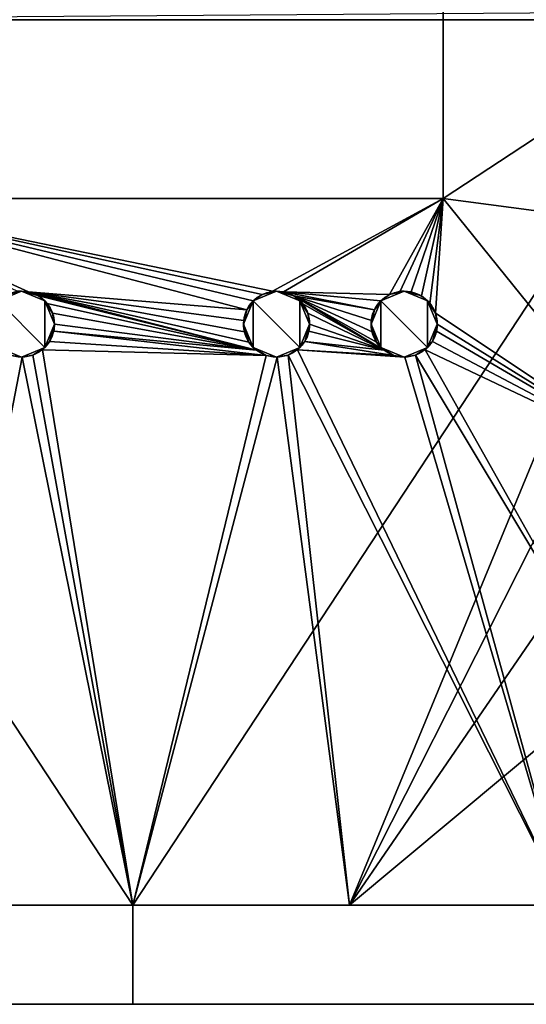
# Model space of a CAD drawing. Extents: x -18 to 409, y -107 to 420.
# Tile 6 of 16: x 181 to 242, y -12 to 107. Entities that reach past the tile are written whole.
import ezdxf

# ---------------------------------------------------------------- set-up
doc = ezdxf.new("R2010")
doc.units = 0
doc.header["$MEASUREMENT"] = 0
doc.layers.add('1', color=7, linetype='Continuous')

# ---------------------------------------------------------------- blocks, each defined once
blk = doc.blocks.new('UG_SURFACE_001')
at = {"layer": '1', "color": 253, "linetype": 'Continuous'}
blk.add_3dface([(170.094877, 0, 124.698043), (194.769993, 0, 125.358552), (142.29916, 0, 125.358552)], dxfattribs=at)
blk = doc.blocks.new('UG_SURFACE_003')
at = {"layer": '1', "color": 253, "linetype": 'Continuous'}
for points in [[(179.506421, 73.913045, 137.921304), (178.426191, 73.134966, 137.821928), (178.443119, 73.151998, 136.000007)], [(178.443119, 73.151998, 136.000007), (181.271538, 74.323572, 136.000007), (179.506421, 73.913045, 137.921304)], [(180.782735, 74.293591, 137.969658), (179.506421, 73.913045, 137.921304), (181.271538, 74.323572, 136.000007)], [(181.271538, 74.323572, 136.000007), (181.269184, 74.271485, 137.966856), (180.782735, 74.293591, 137.969658)], [(182.118475, 74.232876, 137.961954), (181.269184, 74.271485, 137.966856), (181.271538, 74.323572, 136.000007)], [(183.366477, 73.731102, 137.898132), (182.118475, 74.232876, 137.961954), (181.271538, 74.323572, 136.000007)], [(181.271538, 74.323572, 136.000007), (184.099972, 73.151998, 136.000007), (183.366477, 73.731102, 137.898132)], [(177.271545, 70.323572, 136.000007), (178.443119, 73.151998, 136.000007), (177.659258, 72.041519, 137.681112)], [(178.443119, 73.151998, 136.000007), (178.426191, 73.134966, 137.821928), (177.659258, 72.041519, 137.681112)], [(184.099972, 73.151998, 136.000007), (184.382334, 72.83812, 137.78384), (183.366477, 73.731102, 137.898132)], [(185.043171, 71.655817, 137.631103), (184.382334, 72.83812, 137.78384), (184.099972, 73.151998, 136.000007)], [(185.043171, 71.655817, 137.631103), (184.099972, 73.151998, 136.000007), (185.271546, 70.323572, 136.000007)], [(177.659258, 72.041519, 137.681112), (177.294225, 70.748888, 137.512863), (177.271545, 70.323572, 136.000007)], [(185.271546, 70.323572, 136.000007), (185.271546, 70.323572, 137.457088), (185.043171, 71.655817, 137.631103)], [(177.294225, 70.748888, 137.512863), (177.320927, 70.326678, 137.457281), (177.271545, 70.323572, 136.000007)], [(177.271545, 70.323572, 136.000007), (177.320927, 70.326678, 137.457281), (177.379519, 69.400482, 137.33533)], [(177.91149, 68.153299, 137.169272), (178.443119, 67.495145, 136.000007), (177.271545, 70.323572, 136.000007)], [(177.271545, 70.323572, 136.000007), (177.379519, 69.400482, 137.33533), (177.91149, 68.153299, 137.169272)], [(185.271546, 70.323572, 136.000007), (184.099972, 67.495145, 136.000007), (184.68304, 68.235099, 137.180224)], [(184.68304, 68.235099, 137.180224), (185.181662, 69.48036, 137.34591), (185.271546, 70.323572, 136.000007)], [(185.181662, 69.48036, 137.34591), (185.271546, 70.323572, 137.457088), (185.271546, 70.323572, 136.000007)], [(177.91149, 68.153299, 137.169272), (178.82891, 67.155994, 137.035206), (178.443119, 67.495145, 136.000007)], [(184.099972, 67.495145, 136.000007), (183.807224, 67.229979, 137.04519), (184.68304, 68.235099, 137.180224)], [(180.020392, 66.524275, 136.949703), (181.271538, 66.323571, 136.000007), (178.443119, 67.495145, 136.000007)], [(178.443119, 67.495145, 136.000007), (178.82891, 67.155994, 137.035206), (180.020392, 66.524275, 136.949703)], [(184.099972, 67.495145, 136.000007), (181.271538, 66.323571, 136.000007), (182.653457, 66.569865, 136.955887)], [(182.653457, 66.569865, 136.955887), (183.807224, 67.229979, 137.04519), (184.099972, 67.495145, 136.000007)], [(180.020392, 66.524275, 136.949703), (181.273267, 66.335022, 136.923999), (181.271538, 66.323571, 136.000007)], [(181.271538, 66.323571, 136.000007), (181.344673, 66.324241, 136.922523), (182.653457, 66.569865, 136.955887)], [(181.271538, 66.323571, 136.000007), (181.273267, 66.335022, 136.923999), (181.344673, 66.324241, 136.922523)]]:
    blk.add_3dface(points, dxfattribs=at)
blk = doc.blocks.new('UG_SURFACE_004')
at = {"layer": '1', "color": 253, "linetype": 'Continuous'}
for points in [[(265.419811, 108.172536, -141.615331), (265.286893, 107.166536, -141.510636), (124.266811, 107.168071, -141.495571)], [(194.769993, 0, -125.358552), (168.534577, 0, -125.358552), (124.266811, 107.168071, -141.495571)], [(194.769993, 0, -125.358552), (124.266811, 107.168071, -141.495571), (265.286893, 107.166536, -141.510636)], [(265.286893, 107.166536, -141.510636), (221.005425, 0, -125.358552), (194.769993, 0, -125.358552)], [(221.005425, 0, -125.358552), (265.286893, 107.166536, -141.510636), (261.76852, 80.537036, -138.739392)], [(261.76852, 80.537036, -138.739392), (257.461637, 53.09771, -135.024041), (221.005425, 0, -125.358552)], [(221.005425, 0, -125.358552), (257.461637, 53.09771, -135.024041), (252.695054, 26.431967, -130.582258)], [(252.695054, 26.431967, -130.582258), (247.240841, 0, -125.358552), (221.005425, 0, -125.358552)]]:
    blk.add_3dface(points, dxfattribs=at)
blk = doc.blocks.new('UG_SURFACE_012')
at = {"layer": '1', "color": 253, "linetype": 'Continuous'}
for points in [[(219.445124, 0, -124.698043), (194.769993, 0, -125.358552), (247.240841, 0, -125.358552)], [(247.240841, 0, -125.358552), (244.049564, 0, -122.718386), (219.445124, 0, -124.698043)]]:
    blk.add_3dface(points, dxfattribs=at)
blk = doc.blocks.new('UG_SURFACE_033')
at = {"layer": '1', "color": 253, "linetype": 'Continuous'}
for points in [[(247.240841, 0, 125.358552), (194.769993, 0, 125.358552), (219.445124, 0, 124.698043)], [(219.445124, 0, 124.698043), (244.049564, 0, 122.718386), (247.240841, 0, 125.358552)]]:
    blk.add_3dface(points, dxfattribs=at)
blk = doc.blocks.new('UG_SURFACE_036')
at = {"layer": '1', "color": 253, "linetype": 'Continuous'}
for points in [[(210.407823, 73.913045, 137.921304), (209.327593, 73.134966, 137.821928), (209.344521, 73.151998, 136.000007)], [(209.344521, 73.151998, 136.000007), (212.172955, 74.323572, 136.000007), (210.407823, 73.913045, 137.921304)], [(211.684152, 74.293591, 137.969658), (210.407823, 73.913045, 137.921304), (212.172955, 74.323572, 136.000007)], [(212.172955, 74.323572, 136.000007), (212.170586, 74.271485, 137.966856), (211.684152, 74.293591, 137.969658)], [(213.019893, 74.232876, 137.961954), (212.170586, 74.271485, 137.966856), (212.172955, 74.323572, 136.000007)], [(214.26788, 73.731102, 137.898132), (213.019893, 74.232876, 137.961954), (212.172955, 74.323572, 136.000007)], [(212.172955, 74.323572, 136.000007), (215.001374, 73.151998, 136.000007), (214.26788, 73.731102, 137.898132)], [(208.172947, 70.323572, 136.000007), (209.344521, 73.151998, 136.000007), (208.56066, 72.041519, 137.681112)], [(209.344521, 73.151998, 136.000007), (209.327593, 73.134966, 137.821928), (208.56066, 72.041519, 137.681112)], [(215.001374, 73.151998, 136.000007), (215.283751, 72.83812, 137.78384), (214.26788, 73.731102, 137.898132)], [(215.944573, 71.655817, 137.631103), (215.283751, 72.83812, 137.78384), (215.001374, 73.151998, 136.000007)], [(215.944573, 71.655817, 137.631103), (215.001374, 73.151998, 136.000007), (216.172948, 70.323572, 136.000007)], [(208.56066, 72.041519, 137.681112), (208.195627, 70.748888, 137.512863), (208.172947, 70.323572, 136.000007)], [(216.172948, 70.323572, 136.000007), (216.172948, 70.323572, 137.457088), (215.944573, 71.655817, 137.631103)], [(208.195627, 70.748888, 137.512863), (208.22233, 70.326678, 137.457281), (208.172947, 70.323572, 136.000007)], [(208.172947, 70.323572, 136.000007), (208.22233, 70.326678, 137.457281), (208.280921, 69.400482, 137.33533)], [(208.812907, 68.153299, 137.169272), (209.344521, 67.495145, 136.000007), (208.172947, 70.323572, 136.000007)], [(208.172947, 70.323572, 136.000007), (208.280921, 69.400482, 137.33533), (208.812907, 68.153299, 137.169272)], [(216.172948, 70.323572, 136.000007), (215.001374, 67.495145, 136.000007), (215.584442, 68.235099, 137.180224)], [(215.584442, 68.235099, 137.180224), (216.083065, 69.48036, 137.34591), (216.172948, 70.323572, 136.000007)], [(216.083065, 69.48036, 137.34591), (216.172948, 70.323572, 137.457088), (216.172948, 70.323572, 136.000007)], [(208.812907, 68.153299, 137.169272), (209.730312, 67.155994, 137.035206), (209.344521, 67.495145, 136.000007)], [(215.001374, 67.495145, 136.000007), (214.708641, 67.229979, 137.04519), (215.584442, 68.235099, 137.180224)], [(210.921809, 66.524275, 136.949703), (212.172955, 66.323571, 136.000007), (209.344521, 67.495145, 136.000007)], [(209.344521, 67.495145, 136.000007), (209.730312, 67.155994, 137.035206), (210.921809, 66.524275, 136.949703)], [(215.001374, 67.495145, 136.000007), (212.172955, 66.323571, 136.000007), (213.554874, 66.569865, 136.955887)], [(213.554874, 66.569865, 136.955887), (214.708641, 67.229979, 137.04519), (215.001374, 67.495145, 136.000007)], [(210.921809, 66.524275, 136.949703), (212.174684, 66.335022, 136.923999), (212.172955, 66.323571, 136.000007)], [(212.172955, 66.323571, 136.000007), (212.246075, 66.324241, 136.922523), (213.554874, 66.569865, 136.955887)], [(212.172955, 66.323571, 136.000007), (212.174684, 66.335022, 136.923999), (212.246075, 66.324241, 136.922523)]]:
    blk.add_3dface(points, dxfattribs=at)
blk = doc.blocks.new('UG_SURFACE_044')
at = {"layer": '1', "color": 253, "linetype": 'Continuous'}
blk.add_3dface([(142.29916, 0, -125.358552), (194.769993, 0, -125.358552), (170.094877, 0, -124.698043)], dxfattribs=at)
blk = doc.blocks.new('UG_SURFACE_048')
at = {"layer": '1', "color": 253, "linetype": 'Continuous'}
for points in [[(230.452091, 73.151998, 136.000007), (227.623656, 74.323572, 136.000007), (224.795222, 73.151998, 136.000007), (230.452091, 67.495145, 136.000007)], [(224.795222, 73.151998, 136.000007), (223.623663, 70.323572, 136.000007), (224.795222, 67.495145, 136.000007)], [(224.795222, 67.495145, 136.000007), (227.623656, 66.323571, 136.000007), (230.452091, 67.495145, 136.000007), (224.795222, 73.151998, 136.000007)], [(230.452091, 67.495145, 136.000007), (231.62365, 70.323572, 136.000007), (230.452091, 73.151998, 136.000007)]]:
    blk.add_3dface(points, dxfattribs=at)
blk = doc.blocks.new('UG_SURFACE_062')
at = {"layer": '1', "color": 253, "linetype": 'Continuous'}
for points in [[(225.858524, 73.913045, 137.921304), (224.778295, 73.134966, 137.821928), (224.795222, 73.151998, 136.000007)], [(224.795222, 73.151998, 136.000007), (227.623656, 74.323572, 136.000007), (225.858524, 73.913045, 137.921304)], [(227.134854, 74.293591, 137.969658), (225.858524, 73.913045, 137.921304), (227.623656, 74.323572, 136.000007)], [(227.623656, 74.323572, 136.000007), (227.621287, 74.271485, 137.966856), (227.134854, 74.293591, 137.969658)], [(228.470594, 74.232876, 137.961954), (227.621287, 74.271485, 137.966856), (227.623656, 74.323572, 136.000007)], [(229.718596, 73.731102, 137.898132), (228.470594, 74.232876, 137.961954), (227.623656, 74.323572, 136.000007)], [(227.623656, 74.323572, 136.000007), (230.452091, 73.151998, 136.000007), (229.718596, 73.731102, 137.898132)], [(223.623663, 70.323572, 136.000007), (224.795222, 73.151998, 136.000007), (224.011362, 72.041519, 137.681112)], [(224.795222, 73.151998, 136.000007), (224.778295, 73.134966, 137.821928), (224.011362, 72.041519, 137.681112)], [(230.452091, 73.151998, 136.000007), (230.734453, 72.83812, 137.78384), (229.718596, 73.731102, 137.898132)], [(231.395274, 71.655817, 137.631103), (230.734453, 72.83812, 137.78384), (230.452091, 73.151998, 136.000007)], [(231.395274, 71.655817, 137.631103), (230.452091, 73.151998, 136.000007), (231.62365, 70.323572, 136.000007)], [(224.011362, 72.041519, 137.681112), (223.646328, 70.748888, 137.512863), (223.623663, 70.323572, 136.000007)], [(231.62365, 70.323572, 136.000007), (231.62365, 70.323572, 137.457088), (231.395274, 71.655817, 137.631103)], [(223.646328, 70.748888, 137.512863), (223.673046, 70.326678, 137.457281), (223.623663, 70.323572, 136.000007)], [(223.623663, 70.323572, 136.000007), (223.673046, 70.326678, 137.457281), (223.731622, 69.400482, 137.33533)], [(224.263608, 68.153299, 137.169272), (224.795222, 67.495145, 136.000007), (223.623663, 70.323572, 136.000007)], [(223.623663, 70.323572, 136.000007), (223.731622, 69.400482, 137.33533), (224.263608, 68.153299, 137.169272)], [(231.62365, 70.323572, 136.000007), (230.452091, 67.495145, 136.000007), (231.035143, 68.235099, 137.180224)], [(231.035143, 68.235099, 137.180224), (231.533766, 69.48036, 137.34591), (231.62365, 70.323572, 136.000007)], [(231.533766, 69.48036, 137.34591), (231.62365, 70.323572, 137.457088), (231.62365, 70.323572, 136.000007)], [(224.263608, 68.153299, 137.169272), (225.181013, 67.155994, 137.035206), (224.795222, 67.495145, 136.000007)], [(230.452091, 67.495145, 136.000007), (230.159342, 67.229979, 137.04519), (231.035143, 68.235099, 137.180224)], [(226.37251, 66.524275, 136.949703), (227.623656, 66.323571, 136.000007), (224.795222, 67.495145, 136.000007)], [(224.795222, 67.495145, 136.000007), (225.181013, 67.155994, 137.035206), (226.37251, 66.524275, 136.949703)], [(230.452091, 67.495145, 136.000007), (227.623656, 66.323571, 136.000007), (229.005575, 66.569865, 136.955887)], [(229.005575, 66.569865, 136.955887), (230.159342, 67.229979, 137.04519), (230.452091, 67.495145, 136.000007)], [(226.37251, 66.524275, 136.949703), (227.625385, 66.335022, 136.923999), (227.623656, 66.323571, 136.000007)], [(227.623656, 66.323571, 136.000007), (227.696776, 66.324241, 136.922523), (229.005575, 66.569865, 136.955887)], [(227.623656, 66.323571, 136.000007), (227.625385, 66.335022, 136.923999), (227.696776, 66.324241, 136.922523)]]:
    blk.add_3dface(points, dxfattribs=at)
blk = doc.blocks.new('UG_SURFACE_070')
at = {"layer": '1', "color": 253, "linetype": 'Continuous'}
for points in [[(265.273184, 107.168071, 141.495571), (232.361078, 107.199512, 141.106084), (232.361078, 85.5124, 139.321044)], [(232.361078, 85.5124, 139.321044), (261.926621, 81.628755, 138.869435), (265.273184, 107.168071, 141.495571)], [(211.684152, 74.293591, 137.969658), (232.361078, 85.5124, 139.321044), (157.178923, 85.5124, 139.321044)], [(209.327593, 73.134966, 137.821928), (210.407823, 73.913045, 137.921304), (157.178923, 85.5124, 139.321044)], [(208.56066, 72.041519, 137.681112), (209.327593, 73.134966, 137.821928), (157.178923, 85.5124, 139.321044)], [(157.178923, 85.5124, 139.321044), (180.782735, 74.293591, 137.969658), (182.118475, 74.232876, 137.961954)], [(208.56066, 72.041519, 137.681112), (157.178923, 85.5124, 139.321044), (182.118475, 74.232876, 137.961954)], [(157.178923, 85.5124, 139.321044), (210.407823, 73.913045, 137.921304), (211.684152, 74.293591, 137.969658)], [(211.684152, 74.293591, 137.969658), (213.019893, 74.232876, 137.961954), (232.361078, 85.5124, 139.321044)], [(225.858524, 73.913045, 137.921304), (232.361078, 85.5124, 139.321044), (213.019893, 74.232876, 137.961954)], [(225.858524, 73.913045, 137.921304), (227.134854, 74.293591, 137.969658), (232.361078, 85.5124, 139.321044)], [(227.134854, 74.293591, 137.969658), (228.470594, 74.232876, 137.961954), (232.361078, 85.5124, 139.321044)], [(228.470594, 74.232876, 137.961954), (229.718596, 73.731102, 137.898132), (232.361078, 85.5124, 139.321044)], [(232.361078, 85.5124, 139.321044), (229.718596, 73.731102, 137.898132), (230.734453, 72.83812, 137.78384)], [(232.361078, 85.5124, 139.321044), (230.734453, 72.83812, 137.78384), (231.395274, 71.655817, 137.631103)], [(231.395274, 71.655817, 137.631103), (257.643372, 54.181449, 135.187149), (232.361078, 85.5124, 139.321044)], [(232.361078, 85.5124, 139.321044), (257.643372, 54.181449, 135.187149), (261.926621, 81.628755, 138.869435)], [(209.730312, 67.155994, 137.035206), (182.118475, 74.232876, 137.961954), (183.366477, 73.731102, 137.898132)], [(182.118475, 74.232876, 137.961954), (209.730312, 67.155994, 137.035206), (208.812907, 68.153299, 137.169272)], [(182.118475, 74.232876, 137.961954), (208.812907, 68.153299, 137.169272), (208.280921, 69.400482, 137.33533)], [(182.118475, 74.232876, 137.961954), (208.280921, 69.400482, 137.33533), (208.195627, 70.748888, 137.512863)], [(182.118475, 74.232876, 137.961954), (208.195627, 70.748888, 137.512863), (208.56066, 72.041519, 137.681112)], [(224.011362, 72.041519, 137.681112), (224.778295, 73.134966, 137.821928), (213.019893, 74.232876, 137.961954)], [(224.011362, 72.041519, 137.681112), (213.019893, 74.232876, 137.961954), (214.26788, 73.731102, 137.898132)], [(213.019893, 74.232876, 137.961954), (224.778295, 73.134966, 137.821928), (225.858524, 73.913045, 137.921304)], [(209.730312, 67.155994, 137.035206), (183.366477, 73.731102, 137.898132), (184.382334, 72.83812, 137.78384)], [(209.730312, 67.155994, 137.035206), (184.382334, 72.83812, 137.78384), (185.043171, 71.655817, 137.631103)], [(225.181013, 67.155994, 137.035206), (214.26788, 73.731102, 137.898132), (215.283751, 72.83812, 137.78384)], [(214.26788, 73.731102, 137.898132), (225.181013, 67.155994, 137.035206), (224.263608, 68.153299, 137.169272)], [(214.26788, 73.731102, 137.898132), (224.263608, 68.153299, 137.169272), (223.731622, 69.400482, 137.33533)], [(214.26788, 73.731102, 137.898132), (223.731622, 69.400482, 137.33533), (223.646328, 70.748888, 137.512863)], [(214.26788, 73.731102, 137.898132), (223.646328, 70.748888, 137.512863), (224.011362, 72.041519, 137.681112)], [(225.181013, 67.155994, 137.035206), (215.283751, 72.83812, 137.78384), (215.944573, 71.655817, 137.631103)], [(209.730312, 67.155994, 137.035206), (185.043171, 71.655817, 137.631103), (185.271546, 70.323572, 137.457088)], [(225.181013, 67.155994, 137.035206), (215.944573, 71.655817, 137.631103), (216.172948, 70.323572, 137.457088)], [(257.643372, 54.181449, 135.187149), (231.395274, 71.655817, 137.631103), (231.62365, 70.323572, 137.457088)], [(209.730312, 67.155994, 137.035206), (185.271546, 70.323572, 137.457088), (185.181662, 69.48036, 137.34591)], [(225.181013, 67.155994, 137.035206), (216.172948, 70.323572, 137.457088), (216.083065, 69.48036, 137.34591)], [(257.643372, 54.181449, 135.187149), (231.62365, 70.323572, 137.457088), (231.533766, 69.48036, 137.34591)], [(185.181662, 69.48036, 137.34591), (184.68304, 68.235099, 137.180224), (210.921809, 66.524275, 136.949703)], [(185.181662, 69.48036, 137.34591), (210.921809, 66.524275, 136.949703), (209.730312, 67.155994, 137.035206)], [(225.181013, 67.155994, 137.035206), (216.083065, 69.48036, 137.34591), (215.584442, 68.235099, 137.180224)], [(231.533766, 69.48036, 137.34591), (231.035143, 68.235099, 137.180224), (257.643372, 54.181449, 135.187149)], [(210.921809, 66.524275, 136.949703), (184.68304, 68.235099, 137.180224), (183.807224, 67.229979, 137.04519)], [(215.584442, 68.235099, 137.180224), (214.708641, 67.229979, 137.04519), (226.37251, 66.524275, 136.949703)], [(215.584442, 68.235099, 137.180224), (226.37251, 66.524275, 136.949703), (225.181013, 67.155994, 137.035206)], [(257.643372, 54.181449, 135.187149), (231.035143, 68.235099, 137.180224), (230.159342, 67.229979, 137.04519)], [(183.807224, 67.229979, 137.04519), (182.653457, 66.569865, 136.955887), (194.769993, 0, 125.358552)], [(183.807224, 67.229979, 137.04519), (194.769993, 0, 125.358552), (210.921809, 66.524275, 136.949703)], [(214.708641, 67.229979, 137.04519), (213.554874, 66.569865, 136.955887), (247.240841, 0, 125.358552)], [(214.708641, 67.229979, 137.04519), (227.696776, 66.324241, 136.922523), (226.37251, 66.524275, 136.949703)], [(247.240841, 0, 125.358552), (227.696776, 66.324241, 136.922523), (214.708641, 67.229979, 137.04519)], [(252.793878, 26.952848, 130.67694), (230.159342, 67.229979, 137.04519), (229.005575, 66.569865, 136.955887)], [(230.159342, 67.229979, 137.04519), (252.793878, 26.952848, 130.67694), (257.643372, 54.181449, 135.187149)], [(181.344673, 66.324241, 136.922523), (180.020392, 66.524275, 136.949703), (168.534577, 0, 125.358552)], [(168.534577, 0, 125.358552), (194.769993, 0, 125.358552), (181.344673, 66.324241, 136.922523)], [(182.653457, 66.569865, 136.955887), (181.344673, 66.324241, 136.922523), (194.769993, 0, 125.358552)], [(212.246075, 66.324241, 136.922523), (210.921809, 66.524275, 136.949703), (194.769993, 0, 125.358552)], [(194.769993, 0, 125.358552), (221.005425, 0, 125.358552), (212.246075, 66.324241, 136.922523)], [(213.554874, 66.569865, 136.955887), (212.246075, 66.324241, 136.922523), (221.005425, 0, 125.358552)], [(221.005425, 0, 125.358552), (247.240841, 0, 125.358552), (213.554874, 66.569865, 136.955887)], [(247.240841, 0, 125.358552), (229.005575, 66.569865, 136.955887), (227.696776, 66.324241, 136.922523)], [(229.005575, 66.569865, 136.955887), (247.240841, 0, 125.358552), (252.793878, 26.952848, 130.67694)]]:
    blk.add_3dface(points, dxfattribs=at)
blk = doc.blocks.new('UG_SURFACE_072')
at = {"layer": '1', "color": 253, "linetype": 'Continuous'}
for points in [[(145.490438, 0, 122.718386), (145.490438, -12, 122.718386), (194.769993, -12, 125.358552), (194.769993, 0, 125.358552)], [(194.769993, 0, 125.358552), (194.769993, -12, 125.358552), (244.049564, -12, 122.718386), (244.049564, 0, 122.718386)]]:
    blk.add_3dface(points, dxfattribs=at)
blk = doc.blocks.new('UG_SURFACE_081')
at = {"layer": '1', "color": 253, "linetype": 'Continuous'}
blk.add_3dface([(232.361078, 85.5124, 136.000007), (232.361078, 141.815811, 136.000007), (157.178923, 141.815811, 136.000007), (157.178923, 85.5124, 136.000007)], dxfattribs=at)
blk = doc.blocks.new('UG_SURFACE_099')
at = {"layer": '1', "color": 253, "linetype": 'Continuous'}
for points in [[(232.361078, 113.62765, 142.081082), (232.361078, 141.815811, 143.955305), (232.361078, 141.815811, 136.000007)], [(232.361078, 141.815811, 136.000007), (232.361078, 85.5124, 136.000007), (232.361078, 85.5124, 139.321044), (232.361078, 113.62765, 142.081082)]]:
    blk.add_3dface(points, dxfattribs=at)
blk = doc.blocks.new('UG_SURFACE_128')
at = {"layer": '1', "color": 253, "linetype": 'Continuous'}
for points in [[(215.001374, 73.151998, 136.000007), (212.172955, 74.323572, 136.000007), (209.344521, 73.151998, 136.000007), (215.001374, 67.495145, 136.000007)], [(209.344521, 73.151998, 136.000007), (208.172947, 70.323572, 136.000007), (209.344521, 67.495145, 136.000007)], [(209.344521, 67.495145, 136.000007), (212.172955, 66.323571, 136.000007), (215.001374, 67.495145, 136.000007), (209.344521, 73.151998, 136.000007)], [(215.001374, 67.495145, 136.000007), (216.172948, 70.323572, 136.000007), (215.001374, 73.151998, 136.000007)]]:
    blk.add_3dface(points, dxfattribs=at)
blk = doc.blocks.new('UG_SURFACE_139')
at = {"layer": '1', "color": 253, "linetype": 'Continuous'}
blk.add_3dface([(232.361078, 85.5124, 136.000007), (157.178923, 85.5124, 136.000007), (157.178923, 85.5124, 139.321044), (232.361078, 85.5124, 139.321044)], dxfattribs=at)
blk = doc.blocks.new('UG_SURFACE_145')
at = {"layer": '1', "color": 253, "linetype": 'Continuous'}
for points in [[(194.769993, 0, -125.358552), (194.769993, -12, -125.358552), (145.490438, -12, -122.718386), (145.490438, 0, -122.718386)], [(244.049564, 0, -122.718386), (244.049564, -12, -122.718386), (194.769993, -12, -125.358552), (194.769993, 0, -125.358552)]]:
    blk.add_3dface(points, dxfattribs=at)
blk = doc.blocks.new('UG_SURFACE_176')
at = {"layer": '1', "color": 253, "linetype": 'Continuous'}
for points in [[(194.769993, -12, -125.358552), (73.265813, -12, 50.26333), (65.73613, -12, 47.144432), (119.561344, -12, -97.662605)], [(119.561344, -12, 97.662605), (73.265813, -12, 65.32269), (76.384708, -12, 57.79301), (269.978642, -12, 97.662605)], [(194.769993, -12, -125.358552), (244.049564, -12, -122.718386), (73.265813, -12, 50.26333)], [(76.384708, -12, 57.79301), (73.265813, -12, 50.26333), (244.049564, -12, -122.718386), (261.193246, -12, -114.51529)], [(366.251826, -12), (361.756653, -12, 72.895259), (76.384708, -12, 57.79301)], [(355.725944, -12, -82.081556), (358.369201, -12, -80.065161), (360.098481, -12, -76.497011), (76.384708, -12, 57.79301)], [(311.421543, -12, 91.153093), (269.978642, -12, 97.662605), (76.384708, -12, 57.79301)], [(76.384708, -12, 57.79301), (269.978642, -12, -97.662605), (311.421543, -12, -91.153093)], [(76.384708, -12, 57.79301), (360.098481, -12, -76.497011), (361.756653, -12, -72.895259), (366.251826, -12)], [(76.384708, -12, 57.79301), (361.756653, -12, 72.895259), (360.098481, -12, 76.497011)], [(76.384708, -12, 57.79301), (311.421543, -12, -91.153093), (352.629274, -12, -83.291166)], [(352.629274, -12, 83.291166), (311.421543, -12, 91.153093), (76.384708, -12, 57.79301), (360.098481, -12, 76.497011)], [(261.193246, -12, -114.51529), (269.978642, -12, -97.662605), (76.384708, -12, 57.79301)], [(76.384708, -12, 57.79301), (352.629274, -12, -83.291166), (355.725944, -12, -82.081556)], [(194.769993, -12, 125.358552), (145.490438, -12, 122.718386), (128.346756, -12, 114.51529), (119.561344, -12, 97.662605)], [(244.049564, -12, 122.718386), (194.769993, -12, 125.358552), (119.561344, -12, 97.662605), (269.978642, -12, 97.662605)], [(119.561344, -12, -97.662605), (128.346756, -12, -114.51529), (145.490438, -12, -122.718386), (194.769993, -12, -125.358552)]]:
    blk.add_3dface(points, dxfattribs=at)
blk = doc.blocks.new('UG_SURFACE_206')
at = {"layer": '1', "color": 253, "linetype": 'Continuous'}
for points in [[(184.099972, 73.151998, 136.000007), (181.271538, 74.323572, 136.000007), (178.443119, 73.151998, 136.000007), (184.099972, 67.495145, 136.000007)], [(178.443119, 73.151998, 136.000007), (177.271545, 70.323572, 136.000007), (178.443119, 67.495145, 136.000007)], [(178.443119, 67.495145, 136.000007), (181.271538, 66.323571, 136.000007), (184.099972, 67.495145, 136.000007), (178.443119, 73.151998, 136.000007)], [(184.099972, 67.495145, 136.000007), (185.271546, 70.323572, 136.000007), (184.099972, 73.151998, 136.000007)]]:
    blk.add_3dface(points, dxfattribs=at)

msp = doc.modelspace()

# ---------------------------------------------------------------- linework, layer by layer
at = {"layer": '1', "color": 43, "linetype": 'Continuous'}
for p, q in [((232.36, 141.82, 136), (232.36, 85.51, 136)), ((232.36, 85.51, 136), (157.18, 85.51, 136)), ((232.36, 85.51, 139.32), (157.18, 85.51, 139.32)), ((232.36, 85.51, 136), (232.36, 85.51, 139.32)), ((194.77, 0, 125.36), (142.3, 0, 125.36)), ((194.77, 0, -125.36), (142.3, 0, -125.36)), ((247.24, 0, -125.36), (194.77, 0, -125.36)), ((247.24, 0, 125.36), (194.77, 0, 125.36))]:
    msp.add_line(p, q, dxfattribs=at)
for centre in [(181.27, 70.32, 136), (212.17, 70.32, 136), (227.62, 70.32, 136)]:
    msp.add_circle(centre, 4, dxfattribs=at)
at = {"layer": '1', "color": 43, "linetype": 'Continuous', "extrusion": (1, -4e-16, -1.034e-13)}
msp.add_arc((187.29, -752.83, 232.36), 897.94, 92.90266, 96.50803, dxfattribs=at)
at = {"layer": '1', "color": 43, "linetype": 'Continuous', "extrusion": (1.034e-13, -1, 0)}
for centre, start, end in [((194.77, -335.87), 90, 96.1334), ((194.77, 335.87), 263.8666, 270), ((194.77, 335.87), 270, 276.1334), ((194.77, -335.87), 83.8666, 90), ((194.77, 335.87, 12), 263.8666, 276.1334), ((194.77, -335.87, 12), 83.8666, 96.1334)]:
    msp.add_arc(centre, 461.23, start, end, dxfattribs=at)
at = {"layer": '1', "color": 43, "linetype": 'Continuous'}
for points in [[(185.27, 70.32, 137.46), (185.27, 70.77, 137.52), (185.19, 71.23, 137.58), (185.04, 71.66, 137.63), (184.89, 72.08, 137.69), (184.67, 72.49, 137.74), (184.38, 72.84, 137.78), (184.1, 73.19, 137.83), (183.75, 73.49, 137.87), (183.37, 73.73, 137.9), (182.98, 73.97, 137.93), (182.56, 74.14, 137.95), (182.12, 74.23, 137.96), (181.68, 74.33, 137.97), (181.23, 74.35, 137.98), (180.78, 74.29, 137.97), (180.34, 74.24, 137.96), (179.9, 74.11, 137.95), (179.51, 73.91, 137.92), (179.11, 73.72, 137.9), (178.74, 73.45, 137.86), (178.43, 73.13, 137.82), (178.11, 72.82, 137.78), (177.85, 72.44, 137.73), (177.66, 72.04, 137.68), (177.47, 71.64, 137.63), (177.34, 71.19, 137.57), (177.29, 70.75, 137.51), (177.25, 70.3, 137.45), (177.28, 69.84, 137.39), (177.38, 69.4, 137.34), (177.48, 68.96, 137.28), (177.67, 68.53, 137.22), (177.91, 68.15, 137.17), (178.16, 67.77, 137.12), (178.47, 67.43, 137.07), (178.83, 67.16, 137.04), (179.18, 66.88, 137), (179.59, 66.67, 136.97), (180.02, 66.52, 136.95), (180.44, 66.38, 136.93), (180.9, 66.32, 136.92), (181.34, 66.32, 136.92), (181.79, 66.33, 136.92), (182.24, 66.42, 136.94), (182.65, 66.57, 136.96), (183.07, 66.72, 136.98), (183.47, 66.95, 137.01), (183.81, 67.23, 137.05), (184.15, 67.51, 137.08), (184.45, 67.86, 137.13), (184.68, 68.24, 137.18), (184.92, 68.62, 137.23), (185.09, 69.04, 137.29), (185.18, 69.48, 137.35), (185.24, 69.76, 137.38), (185.27, 70.04, 137.42), (185.27, 70.32, 137.46)], [(216.17, 70.32, 137.46), (216.17, 70.77, 137.52), (216.09, 71.23, 137.58), (215.94, 71.66, 137.63), (215.79, 72.08, 137.69), (215.57, 72.49, 137.74), (215.28, 72.84, 137.78), (215, 73.19, 137.83), (214.65, 73.49, 137.87), (214.27, 73.73, 137.9), (213.89, 73.97, 137.93), (213.46, 74.14, 137.95), (213.02, 74.23, 137.96), (212.58, 74.33, 137.97), (212.13, 74.35, 137.98), (211.68, 74.29, 137.97), (211.24, 74.24, 137.96), (210.81, 74.11, 137.95), (210.41, 73.91, 137.92), (210.01, 73.72, 137.9), (209.64, 73.45, 137.86), (209.33, 73.13, 137.82), (209.01, 72.82, 137.78), (208.75, 72.44, 137.73), (208.56, 72.04, 137.68), (208.37, 71.64, 137.63), (208.24, 71.19, 137.57), (208.2, 70.75, 137.51), (208.15, 70.3, 137.45), (208.18, 69.84, 137.39), (208.28, 69.4, 137.34), (208.39, 68.96, 137.28), (208.57, 68.53, 137.22), (208.81, 68.15, 137.17), (209.06, 67.77, 137.12), (209.37, 67.43, 137.07), (209.73, 67.16, 137.04), (210.09, 66.88, 137), (210.49, 66.67, 136.97), (210.92, 66.52, 136.95), (211.35, 66.38, 136.93), (211.8, 66.32, 136.92), (212.25, 66.32, 136.92), (212.69, 66.33, 136.92), (213.14, 66.42, 136.94), (213.55, 66.57, 136.96), (213.97, 66.72, 136.98), (214.37, 66.95, 137.01), (214.71, 67.23, 137.05), (215.05, 67.51, 137.08), (215.35, 67.86, 137.13), (215.58, 68.24, 137.18), (215.82, 68.62, 137.23), (215.99, 69.04, 137.29), (216.08, 69.48, 137.35), (216.14, 69.76, 137.38), (216.17, 70.04, 137.42), (216.17, 70.32, 137.46)], [(231.62, 70.32, 137.46), (231.62, 70.77, 137.52), (231.55, 71.23, 137.58), (231.4, 71.66, 137.63), (231.25, 72.08, 137.69), (231.02, 72.49, 137.74), (230.73, 72.84, 137.78), (230.45, 73.19, 137.83), (230.1, 73.49, 137.87), (229.72, 73.73, 137.9), (229.34, 73.97, 137.93), (228.91, 74.14, 137.95), (228.47, 74.23, 137.96), (228.04, 74.33, 137.97), (227.58, 74.35, 137.98), (227.13, 74.29, 137.97), (226.69, 74.24, 137.96), (226.26, 74.11, 137.95), (225.86, 73.91, 137.92), (225.46, 73.72, 137.9), (225.09, 73.45, 137.86), (224.78, 73.13, 137.82), (224.46, 72.82, 137.78), (224.2, 72.44, 137.73), (224.01, 72.04, 137.68), (223.82, 71.64, 137.63), (223.69, 71.19, 137.57), (223.65, 70.75, 137.51), (223.6, 70.3, 137.45), (223.63, 69.84, 137.39), (223.73, 69.4, 137.34), (223.84, 68.96, 137.28), (224.02, 68.53, 137.22), (224.26, 68.15, 137.17), (224.51, 67.77, 137.12), (224.82, 67.43, 137.07), (225.18, 67.16, 137.04), (225.54, 66.88, 137), (225.95, 66.67, 136.97), (226.37, 66.52, 136.95), (226.8, 66.38, 136.93), (227.25, 66.32, 136.92), (227.7, 66.32, 136.92), (228.14, 66.33, 136.92), (228.59, 66.42, 136.94), (229.01, 66.57, 136.96), (229.42, 66.72, 136.98), (229.82, 66.95, 137.01), (230.16, 67.23, 137.05), (230.5, 67.51, 137.08), (230.8, 67.86, 137.13), (231.04, 68.24, 137.18), (231.27, 68.62, 137.23), (231.44, 69.04, 137.29), (231.53, 69.48, 137.35), (231.59, 69.76, 137.38), (231.62, 70.04, 137.42), (231.62, 70.32, 137.46)]]:
    msp.add_open_spline(points, degree=3, knots=[0, 0, 0, 0, 0.054265, 0.054265, 0.054265, 0.108544, 0.108544, 0.108544, 0.162599, 0.162599, 0.162599, 0.216221, 0.216221, 0.216221, 0.269458, 0.269458, 0.269458, 0.322512, 0.322512, 0.322512, 0.375653, 0.375653, 0.375653, 0.429113, 0.429113, 0.429113, 0.483004, 0.483004, 0.483004, 0.537263, 0.537263, 0.537263, 0.591661, 0.591661, 0.591661, 0.64589, 0.64589, 0.64589, 0.699702, 0.699702, 0.699702, 0.753039, 0.753039, 0.753039, 0.806067, 0.806067, 0.806067, 0.859098, 0.859098, 0.859098, 0.912436, 0.912436, 0.912436, 0.966241, 0.966241, 0.966241, 1, 1, 1, 1], dxfattribs=at)

# ---------------------------------------------------------------- block references
for name in ['UG_SURFACE_004', 'UG_SURFACE_070', 'UG_SURFACE_081', 'UG_SURFACE_099', 'UG_SURFACE_139', 'UG_SURFACE_003', 'UG_SURFACE_206', 'UG_SURFACE_036', 'UG_SURFACE_128', 'UG_SURFACE_048', 'UG_SURFACE_062', 'UG_SURFACE_001', 'UG_SURFACE_044', 'UG_SURFACE_072', 'UG_SURFACE_145', 'UG_SURFACE_012', 'UG_SURFACE_033', 'UG_SURFACE_176']:
    msp.add_blockref(name, (0, 0))

doc.saveas('drawing.dxf')
